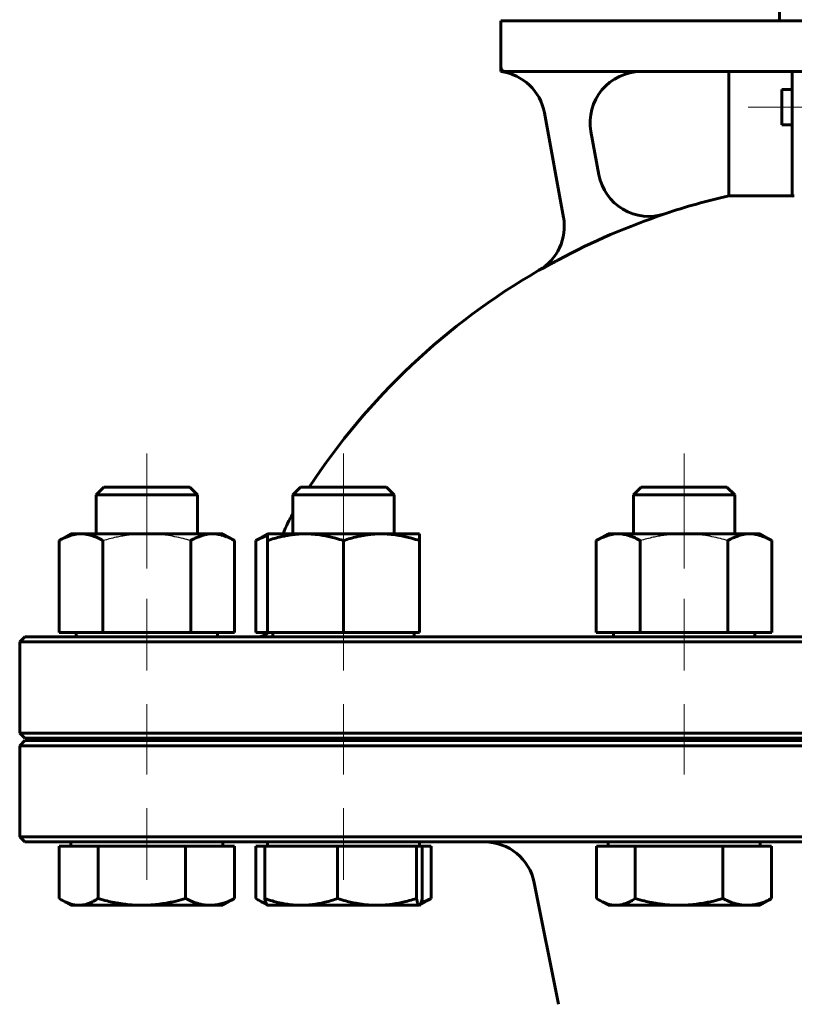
# Model space of a CAD drawing. Header units: millimetres. Extents: x 0 to 614, y 0 to 420.
# Tile 6 of 16: x 147 to 193, y 203 to 261. Entities that reach past the tile are written whole.
import ezdxf

# ---------------------------------------------------------------- set-up
doc = ezdxf.new("R2010")
doc.units = ezdxf.units.MM
for name, pattern in [('K5LT-1', [0]), ('K5LT_AXLED', [12, 7.5, -1.5, 1.5, -1.5]), ('K5LT_BASIC', [0])]:
    doc.linetypes.add(name, pattern=pattern)
doc.layers.add('Системный слой (1)', color=7, linetype='Continuous', true_color=0x6c6c6c)

# ---------------------------------------------------------------- blocks, each defined once
blk = doc.blocks.new('U3')
at = {"layer": 'Системный слой (1)', "color": 143, "linetype": 'K5LT_BASIC', "lineweight": 60, "true_color": 0x33acca}
for p, q in [((198.473, 218.636), (147.773, 218.636)), ((249.173, 218.636), (198.473, 218.636))]:
    blk.add_line(p, q, dxfattribs=at)
blk = doc.blocks.new('U5')
at = {"layer": 'Системный слой (1)', "color": 143, "linetype": 'K5LT_BASIC', "lineweight": 60, "true_color": 0x33acca}
for p, q in [((147.773, 218.786), (198.473, 218.786)), ((198.473, 218.786), (249.173, 218.786))]:
    blk.add_line(p, q, dxfattribs=at)
blk = doc.blocks.new('U6')
at = {"layer": 'Системный слой (1)', "color": 143, "linetype": 'K5LT_BASIC', "lineweight": 60, "true_color": 0x33acca}
for p, q in [((197.273, 261.236), (190.973, 261.236)), ((205.973, 261.236), (199.673, 261.236))]:
    blk.add_line(p, q, dxfattribs=at)
blk = doc.blocks.new('U7')
at = {"layer": 'Системный слой (1)', "color": 143, "linetype": 'K5LT_BASIC', "lineweight": 60, "true_color": 0x33acca}
for start, end in [(102.8395, 108.40974), (71.59026, 77.1605), (119.98201, 146.69229), (33.30771, 60.01799)]:
    blk.add_arc((198.473, 211.396), 40.5, start, end, dxfattribs=at)
blk = doc.blocks.new('U14')
at = {"layer": 'Системный слой (1)', "color": 143, "linetype": 'K5LT_BASIC', "lineweight": 60, "true_color": 0x33acca}
for p, q in [((192.623, 256.136), (192.623, 257.186)), ((192.623, 255.086), (192.623, 256.136))]:
    blk.add_line(p, q, dxfattribs=at)
blk = doc.blocks.new('U19')
at = {"layer": 'Системный слой (1)', "color": 143, "linetype": 'K5LT_BASIC', "lineweight": 60, "true_color": 0x33acca}
for p, q in [((198.473, 224.786), (147.773, 224.786)), ((249.173, 224.786), (198.473, 224.786))]:
    blk.add_line(p, q, dxfattribs=at)
blk = doc.blocks.new('U21')
at = {"layer": 'Системный слой (1)', "color": 143, "linetype": 'K5LT_BASIC', "lineweight": 60, "true_color": 0x33acca}
for p, q in [((147.773, 212.636), (198.473, 212.636)), ((198.473, 212.636), (249.173, 212.636))]:
    blk.add_line(p, q, dxfattribs=at)
blk = doc.blocks.new('U27')
at = {"layer": 'Системный слой (1)', "color": 143, "linetype": 'K5LT_BASIC', "lineweight": 60, "true_color": 0x33acca}
for p, q in [((161.468, 209.288), (161.526, 209.251)), ((161.526, 209.251), (161.582, 209.216)), ((161.582, 209.216), (161.638, 209.183)), ((161.638, 209.183), (161.791, 209.101)), ((161.791, 209.101), (161.938, 209.032)), ((161.938, 209.032), (162.083, 208.977))]:
    blk.add_line(p, q, dxfattribs=at)
blk = doc.blocks.new('U29')
at = {"layer": 'Системный слой (1)', "color": 143, "linetype": 'K5LT_BASIC', "lineweight": 60, "true_color": 0x33acca}
for p, q in [((181.641, 209.288), (181.699, 209.251)), ((181.699, 209.251), (181.755, 209.216)), ((181.755, 209.216), (181.811, 209.183)), ((181.811, 209.183), (181.991, 209.087)), ((181.991, 209.087), (182.319, 208.957)), ((182.319, 208.957), (182.637, 208.893)), ((182.637, 208.893), (182.788, 208.886))]:
    blk.add_line(p, q, dxfattribs=at)
blk = doc.blocks.new('U30')
at = {"layer": 'Системный слой (1)', "color": 143, "linetype": 'K5LT_BASIC', "lineweight": 60, "true_color": 0x33acca}
for p, q in [((171.288, 209.177), (171.316, 209.288)), ((171.143, 208.886), (171.15, 208.886)), ((171.15, 208.886), (171.156, 208.888)), ((171.156, 208.888), (171.163, 208.892)), ((171.163, 208.892), (171.187, 208.914)), ((171.187, 208.914), (171.237, 209.011)), ((171.237, 209.011), (171.288, 209.177))]:
    blk.add_line(p, q, dxfattribs=at)
blk = doc.blocks.new('U34')
at = {"layer": 'Системный слой (1)', "color": 143, "linetype": 'K5LT_BASIC', "lineweight": 60, "true_color": 0x33acca}
for p, q in [((171.633, 209.187), (171.838, 209.288)), ((171.245, 209.032), (171.435, 209.102)), ((171.435, 209.102), (171.633, 209.187))]:
    blk.add_line(p, q, dxfattribs=at)
blk = doc.blocks.new('U36')
at = {"layer": 'Системный слой (1)', "color": 143, "linetype": 'K5LT_BASIC', "lineweight": 60, "true_color": 0x33acca}
for p, q in [((149.821, 209.288), (149.879, 209.251)), ((149.879, 209.251), (149.935, 209.216)), ((149.935, 209.216), (149.991, 209.183)), ((149.991, 209.183), (150.171, 209.087)), ((150.171, 209.087), (150.499, 208.957)), ((150.499, 208.957), (150.817, 208.893)), ((150.817, 208.893), (150.968, 208.886))]:
    blk.add_line(p, q, dxfattribs=at)
blk = doc.blocks.new('U39')
at = {"layer": 'Системный слой (1)', "color": 143, "linetype": 'K5LT_BASIC', "lineweight": 60, "true_color": 0x33acca}
for p, q in [((161.699, 230.603), (161.457, 230.474)), ((161.931, 230.707), (161.699, 230.603)), ((162.153, 230.784), (161.931, 230.707))]:
    blk.add_line(p, q, dxfattribs=at)

msp = doc.modelspace()

# ---------------------------------------------------------------- linework, layer by layer
at = {"layer": 'Системный слой (1)', "color": 143, "linetype": 'K5LT_BASIC', "lineweight": 60, "true_color": 0x33acca}
for p, q in [((192.4727, 261.2358), (192.4727, 265.7358)), ((175.9727, 261.2358), (175.9727, 258.5358)), ((178.9727, 261.2358), (175.9727, 261.2358)), ((187.6863, 261.2358), (178.9727, 261.2358)), ((187.9851, 261.2358), (187.6863, 261.2358)), ((190.9727, 261.2358), (187.9851, 261.2358)), ((175.9727, 258.5358), (175.9727, 258.2358)), ((176.2727, 258.2358), (178.9727, 258.2358)), ((178.9727, 258.2358), (187.6863, 258.2358)), ((187.6863, 258.2358), (190.9727, 258.2358)), ((189.4727, 250.8832), (189.4727, 258.2358)), ((190.9727, 258.2358), (193.2227, 258.2358)), ((193.2227, 258.2358), (195.4727, 258.2358)), ((193.2227, 254.2887), (193.2227, 258.2358)), ((192.6227, 257.1858), (193.2227, 257.1858)), ((178.5556, 255.7978), (179.6869, 249.6073)), ((192.6227, 255.0858), (193.2227, 255.0858)), ((181.7861, 252.1177), (181.3148, 254.6965)), ((193.2227, 250.8699), (193.2227, 254.2887)), ((193.2227, 250.8832), (189.4727, 250.8832)), ((178.2337, 246.4762), (178.235, 246.4689)), ((152.4661, 233.6358), (152.006, 233.1757)), ((152.006, 233.1757), (156.3301, 233.1757)), ((152.006, 230.8758), (152.006, 233.1757)), ((157.5459, 233.6358), (152.4661, 233.6358)), ((156.3301, 233.1757), (158.006, 233.1757)), ((157.5459, 233.6358), (158.006, 233.1757)), ((158.006, 230.8758), (158.006, 233.1757)), ((164.113, 233.6358), (163.6529, 233.1757)), ((163.6529, 230.8758), (163.6529, 233.1757)), ((163.6529, 233.1757), (169.1456, 233.1757)), ((169.1928, 233.6358), (164.113, 233.6358)), ((169.1456, 233.1757), (169.6529, 233.1757)), ((169.1928, 233.6358), (169.6529, 233.1757)), ((169.6529, 230.8758), (169.6529, 233.1757)), ((184.2859, 233.6358), (183.8258, 233.1757)), ((183.8258, 233.1757), (189.8192, 233.1757)), ((183.8258, 230.8758), (183.8258, 233.1757)), ((189.3657, 233.6358), (184.2859, 233.6358)), ((189.3657, 233.6358), (189.8258, 233.1757)), ((189.8192, 233.1757), (189.8258, 233.1757)), ((189.8258, 230.8758), (189.8258, 233.1757)), ((150.506, 230.8758), (149.8099, 230.4739)), ((150.506, 230.8758), (151.1089, 230.8758)), ((151.1089, 230.8758), (155.006, 230.8758)), ((155.006, 230.8758), (158.9031, 230.8758)), ((158.9031, 230.8758), (159.506, 230.8758)), ((159.506, 230.8758), (160.2022, 230.4739)), ((162.1529, 230.8758), (161.4567, 230.4739)), ((162.1529, 230.8758), (164.4029, 230.8758)), ((162.1529, 230.4739), (162.1529, 230.8758)), ((164.4029, 230.8758), (168.9029, 230.8758)), ((168.9029, 230.8758), (171.1529, 230.8758)), ((171.1529, 230.8758), (171.1529, 230.4739)), ((182.3258, 230.8758), (181.6297, 230.4739)), ((182.3258, 230.8758), (182.9287, 230.8758)), ((182.9287, 230.8758), (186.8258, 230.8758)), ((186.8258, 230.8758), (190.7229, 230.8758)), ((190.7229, 230.8758), (191.3258, 230.8758)), ((191.3258, 230.8758), (192.022, 230.4739)), ((149.8099, 225.0258), (149.8099, 230.4739)), ((152.4079, 225.0258), (152.4079, 230.4739)), ((157.6041, 225.0258), (157.6041, 230.4739)), ((160.2022, 225.0258), (160.2022, 230.4739)), ((161.4567, 225.0258), (161.4567, 230.4739)), ((162.1529, 225.0258), (162.1529, 230.4739)), ((166.6529, 225.0258), (166.6529, 230.4739)), ((171.1529, 225.0258), (171.1529, 230.4739)), ((181.6297, 225.0258), (181.6297, 230.4739)), ((184.2277, 225.0258), (184.2277, 230.4739)), ((189.4239, 225.0258), (189.4239, 230.4739)), ((192.022, 225.0258), (192.022, 230.4739)), ((149.8099, 225.0258), (152.4079, 225.0258)), ((150.821, 224.7858), (150.821, 225.0258)), ((152.4079, 225.0258), (157.6041, 225.0258)), ((157.6041, 225.0258), (160.2022, 225.0258)), ((159.191, 224.7858), (159.191, 225.0258)), ((161.4567, 225.0258), (162.1529, 225.0258)), ((162.1529, 225.0258), (166.6529, 225.0258)), ((162.4679, 224.7858), (162.4679, 225.0258)), ((166.6529, 225.0258), (171.1529, 225.0258)), ((170.8379, 224.7858), (170.8379, 225.0258)), ((181.6297, 225.0258), (184.2277, 225.0258)), ((182.6408, 224.7858), (182.6408, 225.0258)), ((184.2277, 225.0258), (189.4239, 225.0258)), ((189.4239, 225.0258), (192.022, 225.0258)), ((191.0108, 224.7858), (191.0108, 225.0258)), ((147.7727, 224.7858), (147.4727, 224.4858)), ((147.4727, 224.4858), (198.4727, 224.4858)), ((147.4727, 219.0858), (147.4727, 224.4858)), ((147.7727, 218.7858), (147.4727, 219.0858)), ((198.4727, 219.0858), (147.4727, 219.0858)), ((147.7727, 218.6358), (147.4727, 218.3358)), ((152.006, 218.6358), (152.006, 218.7858)), ((158.006, 218.6358), (158.006, 218.7858)), ((162.4727, 218.6358), (162.4727, 218.7858)), ((163.6529, 218.6358), (163.6529, 218.7858)), ((169.6529, 218.6358), (169.6529, 218.7858)), ((183.8258, 218.6358), (183.8258, 218.7858)), ((189.8258, 218.6358), (189.8258, 218.7858)), ((147.4727, 218.3358), (198.4727, 218.3358)), ((147.4727, 212.9358), (147.4727, 218.3358)), ((147.7727, 212.6358), (147.4727, 212.9358)), ((198.4727, 212.9358), (147.4727, 212.9358)), ((149.8213, 212.3958), (150.968, 212.3958)), ((149.8213, 212.3958), (149.8213, 209.2877)), ((150.506, 212.3958), (150.506, 212.6358)), ((150.968, 212.3958), (152.1147, 212.3958)), ((152.1147, 212.3958), (152.1147, 209.2877)), ((152.1147, 212.3958), (154.7071, 212.3958)), ((154.7071, 212.3958), (157.2994, 212.3958)), ((157.2994, 212.3958), (157.2994, 209.2877)), ((157.2994, 212.3958), (158.745, 212.3958)), ((158.745, 212.3958), (160.1907, 212.3958)), ((159.506, 212.3958), (159.506, 212.6358)), ((160.1907, 212.3958), (160.1907, 209.2877)), ((161.4682, 212.3958), (161.9902, 212.3958)), ((161.4682, 212.3958), (161.4682, 209.2877)), ((161.9902, 212.3958), (164.149, 212.3958)), ((161.9902, 212.3958), (161.9902, 209.2877)), ((162.1529, 212.3958), (162.1529, 212.6358)), ((164.149, 212.3958), (166.3077, 212.3958)), ((166.3077, 212.3958), (166.3077, 209.2877)), ((166.3077, 212.3958), (168.639, 212.3958)), ((168.639, 212.3958), (170.9703, 212.3958)), ((170.9703, 212.3958), (170.9703, 209.2877)), ((170.9703, 212.3958), (171.1429, 212.3958)), ((171.1429, 212.3958), (171.3155, 212.3958)), ((171.1529, 212.3958), (171.1529, 212.6358)), ((171.3155, 212.3958), (171.8375, 212.3958)), ((171.3155, 212.3958), (171.3155, 209.2877)), ((171.8375, 212.3958), (171.8375, 209.2877)), ((181.6411, 212.3958), (182.7878, 212.3958)), ((181.6411, 212.3958), (181.6411, 209.2877)), ((182.3258, 212.3958), (182.3258, 212.6358)), ((182.7878, 212.3958), (183.9345, 212.3958)), ((183.9345, 212.3958), (183.9345, 209.2877)), ((183.9345, 212.3958), (186.5269, 212.3958)), ((186.5269, 212.3958), (189.1192, 212.3958)), ((189.1192, 212.3958), (190.5649, 212.3958)), ((189.1192, 212.3958), (189.1192, 209.2877)), ((190.5649, 212.3958), (192.0105, 212.3958)), ((191.3258, 212.3958), (191.3258, 212.6358)), ((192.0105, 212.3958), (192.0105, 209.2877)), ((179.3946, 203.0261), (177.955, 210.2242)), ((150.506, 208.8858), (149.9911, 209.1831)), ((150.968, 208.8858), (150.506, 208.8858)), ((154.7071, 208.8858), (150.968, 208.8858)), ((158.745, 208.8858), (154.7071, 208.8858)), ((159.506, 208.8858), (158.745, 208.8858)), ((159.506, 208.8858), (160.0209, 209.1831)), ((162.1429, 208.8915), (161.638, 209.1831)), ((162.1529, 208.8858), (162.1429, 208.8915)), ((164.149, 208.8858), (162.1529, 208.8858)), ((168.639, 208.8858), (164.149, 208.8858)), ((171.1429, 208.8858), (168.639, 208.8858)), ((171.1529, 208.8858), (171.1429, 208.8858)), ((171.1529, 208.8858), (171.6678, 209.1831)), ((171.1529, 208.8858), (171.1628, 208.8915)), ((182.3258, 208.8858), (181.8109, 209.1831)), ((182.7878, 208.8858), (182.3258, 208.8858)), ((186.5269, 208.8858), (182.7878, 208.8858)), ((190.5649, 208.8858), (186.5269, 208.8858)), ((191.3258, 208.8858), (190.5649, 208.8858)), ((191.3258, 208.8858), (191.8407, 209.1831))]:
    msp.add_line(p, q, dxfattribs=at)
at = {"layer": 'Системный слой (1)', "color": 30, "linetype": 'K5LT_AXLED', "lineweight": 18, "true_color": 0xff8000}
for p, q in [((190.6227, 256.1358), (195.2227, 256.1358)), ((155.006, 228.8317), (155.006, 235.6358)), ((166.6529, 228.8317), (166.6529, 235.6358)), ((186.8258, 235.6358), (186.8258, 228.8317)), ((155.006, 222.7858), (155.006, 227.0258)), ((166.6529, 222.7858), (166.6529, 227.0258)), ((186.8258, 227.0258), (186.8258, 222.7858)), ((155.006, 216.6358), (155.006, 220.7858)), ((166.6529, 216.6358), (166.6529, 220.7858)), ((186.8258, 220.7858), (186.8258, 216.6358)), ((155.006, 210.3958), (155.006, 214.6358)), ((166.6529, 210.3958), (166.6529, 214.6358))]:
    msp.add_line(p, q, dxfattribs=at)
at = {"layer": 'Системный слой (1)', "color": 143, "linetype": 'K5LT_BASIC', "lineweight": 60, "true_color": 0x33acca}
for centre, radius, start, end in [((176.2727, 258.5358), 0.3, 180, 270), ((175.6045, 255.2585), 3, 10.355904, 82.950495), ((184.266, 255.2358), 3, 90, 190.355904), ((184.7349, 252.6696), 3, 190.355904, 288.409742), ((176.7345, 249.0748), 3, 299.982015, 10.355904), ((198.4727, 211.3958), 40.4864, 108.412469, 118.128278), ((171.4727, 227.6208), 9, 150.327271, 158.797445), ((161.5727, 225.6858), 0.9, 270, 312.833428), ((175.0133, 209.6358), 3, 11.309932, 90)]:
    msp.add_arc(centre, radius, start, end, dxfattribs=at)
msp.add_ellipse((198.4727, 238.847), major_axis=(-25.8116, 0), ratio=0.4757414, start_param=-1.3713506, end_param=-1.36597, dxfattribs=at)
at = {"layer": 'Системный слой (1)', "color": 7, "linetype": 'K5LT-1'}
for points, knots in [([(181.7861, 252.1177), (181.7942, 252.0733), (181.8124, 251.9848), (181.8405, 251.8742), (181.8665, 251.7849), (181.8876, 251.7183), (181.9104, 251.6517), (181.9576, 251.5235), (182.0125, 251.3974), (182.0722, 251.2788), (182.1137, 251.2007), (182.163, 251.1148), (182.2126, 251.0355), (182.2517, 250.9765), (182.2848, 250.9284), (182.3195, 250.8803), (182.3685, 250.8149), (182.4211, 250.7492), (182.477, 250.6836), (182.5628, 250.5874), (182.6553, 250.4943), (182.7504, 250.4085), (182.8151, 250.3525), (182.8876, 250.2937), (182.9665, 250.2343), (183.0241, 250.1934), (183.0693, 250.1628), (183.1139, 250.1333), (183.1943, 250.0826), (183.2898, 250.0276), (183.3886, 249.9761), (183.4763, 249.9335), (183.5807, 249.8871), (183.6817, 249.8475), (183.7621, 249.8189), (183.8432, 249.792), (183.9327, 249.7655), (184.0283, 249.7407), (184.0962, 249.7252), (184.1482, 249.7145), (184.1973, 249.705), (184.26, 249.694), (184.3368, 249.6827), (184.4188, 249.6727), (184.4912, 249.666), (184.5527, 249.6617), (184.6262, 249.6577), (184.7284, 249.6552), (184.8371, 249.6572), (184.9221, 249.6616), (185.0071, 249.6677), (185.0998, 249.6774), (185.1975, 249.6912), (185.2695, 249.7034), (185.3297, 249.715), (185.3962, 249.729), (185.4636, 249.745), (185.5314, 249.7629), (185.5827, 249.7775), (185.634, 249.793), (185.668, 249.804), (185.6848, 249.8096)], [0, 0, 0, 0, 0.04403, 0.08806, 0.1095583, 0.1310566, 0.1525549, 0.1740532, 0.2569607, 0.2776876, 0.2984145, 0.3398683, 0.3722413, 0.3911696, 0.4100979, 0.4290262, 0.4479544, 0.4876628, 0.507517, 0.5273712, 0.606788, 0.6266422, 0.6464964, 0.6862048, 0.7143922, 0.7425797, 0.7556722, 0.7687646, 0.7949496, 0.8473194, 0.8725124, 0.8977053, 0.9374125, 0.9771196, 0.9969732, 1.0168268, 1.0565339, 1.0846899, 1.1128459, 1.1251363, 1.1374267, 1.1620074, 1.1865882, 1.211169, 1.2395678, 1.2537673, 1.2679667, 1.3076725, 1.3473782, 1.3672311, 1.387084, 1.4267898, 1.4546625, 1.4825352, 1.4991002, 1.5156651, 1.548795, 1.56536, 1.5819249, 1.5984899, 1.6150548, 1.6150548, 1.6150548, 1.6150548]), ([(155.006, 230.8758), (154.9807, 230.8758), (154.9304, 230.8756), (154.8558, 230.8745), (154.7815, 230.8727), (154.6822, 230.8694), (154.5579, 230.8634), (154.3592, 230.8502), (154.1099, 230.8266), (153.8071, 230.787), (153.4985, 230.7357), (153.1656, 230.669), (152.805, 230.584), (152.5425, 230.5127), (152.4079, 230.4739)], [0.87856458, 0.87856458, 0.87856458, 0.87856458, 0.90488943, 0.93121427, 0.95753912, 0.98386397, 1.03651367, 1.08916336, 1.19446275, 1.29976215, 1.40573414, 1.51170614, 1.63441765, 1.75712916, 1.75712916, 1.75712916, 1.75712916]), ([(157.6041, 230.4739), (157.454, 230.5172), (157.1271, 230.6053), (156.6495, 230.7124), (156.2164, 230.7866), (155.8486, 230.8327), (155.5959, 230.8547), (155.4036, 230.8661), (155.2934, 230.8707), (155.2052, 230.8734), (155.1391, 230.8748), (155.0728, 230.8756), (155.0284, 230.8758), (155.006, 230.8758)], [0, 0, 0, 0, 0.13693375, 0.30643696, 0.47115426, 0.58142943, 0.69170461, 0.7384196, 0.78513459, 0.80849209, 0.83184959, 0.85520708, 0.87856458, 0.87856458, 0.87856458, 0.87856458]), ([(186.8258, 230.8758), (186.8005, 230.8758), (186.7502, 230.8756), (186.6756, 230.8745), (186.6013, 230.8727), (186.502, 230.8694), (186.3777, 230.8634), (186.179, 230.8502), (185.9297, 230.8266), (185.6269, 230.787), (185.3183, 230.7357), (184.9854, 230.669), (184.6248, 230.584), (184.3623, 230.5127), (184.2277, 230.4739)], [0.87856458, 0.87856458, 0.87856458, 0.87856458, 0.90488943, 0.93121427, 0.95753912, 0.98386397, 1.03651367, 1.08916336, 1.19446275, 1.29976215, 1.40573414, 1.51170614, 1.63441765, 1.75712916, 1.75712916, 1.75712916, 1.75712916]), ([(189.4239, 230.4739), (189.2738, 230.5172), (188.9469, 230.6053), (188.4693, 230.7124), (188.0362, 230.7866), (187.6684, 230.8327), (187.4157, 230.8547), (187.2235, 230.8661), (187.1132, 230.8707), (187.025, 230.8734), (186.9589, 230.8748), (186.8926, 230.8756), (186.8482, 230.8758), (186.8258, 230.8758)], [0, 0, 0, 0, 0.13693375, 0.30643696, 0.47115426, 0.58142943, 0.69170461, 0.7384196, 0.78513459, 0.80849209, 0.83184959, 0.85520708, 0.87856458, 0.87856458, 0.87856458, 0.87856458])]:
    msp.add_open_spline(points, degree=3, knots=knots, dxfattribs=at)
at = {"layer": 'Системный слой (1)', "color": 143, "linetype": 'K5LT_BASIC', "lineweight": 60, "true_color": 0x33acca}
for points, knots in [([(179.3855, 247.1006), (179.3514, 247.082), (179.3052, 247.0573), (179.247, 247.0263), (179.2105, 247.0068), (179.1595, 246.9795), (179.107, 246.9512), (179.0532, 246.9221), (179.0116, 246.8996), (178.969, 246.8766), (178.926, 246.8532), (178.8826, 246.8296), (178.8389, 246.8058), (178.7953, 246.7819), (178.7518, 246.7581), (178.7093, 246.7347), (178.6295, 246.6906), (178.5423, 246.642), (178.4507, 246.5907), (178.3995, 246.5619), (178.326, 246.5205), (178.2749, 246.4916), (178.235, 246.4689)], [0, 0, 0, 0, 1.9213468, 2.5882469, 3.2646898, 3.9720421, 5.4612946, 6.2318022, 7.026473, 7.8342297, 8.6614384, 9.4942509, 10.3359264, 11.1836157, 12.0314189, 12.8709252, 13.6813746, 16.737466, 18.125676, 19.4309957, 20.0527147, 23, 23, 23, 23]), ([(151.1089, 230.8758), (151.045, 230.8758), (150.922, 230.8698), (150.7348, 230.843), (150.558, 230.8015), (150.3711, 230.7422), (150.1755, 230.6643), (149.9828, 230.5707), (149.8579, 230.5017), (149.8099, 230.4739)], [0, 0, 0, 0, 1.5318766, 2.9653804, 4.5173337, 5.7591882, 7.3597892, 9.0006567, 10, 10, 10, 10]), ([(152.4079, 230.4739), (152.3035, 230.5342), (152.1442, 230.6176), (151.9584, 230.6981), (151.8429, 230.7417), (151.7468, 230.7741), (151.6476, 230.8033), (151.5144, 230.8357), (151.3576, 230.8628), (151.2143, 230.8744), (151.1315, 230.8758), (151.1089, 230.8758)], [0, 0, 0, 0, 2.6025946, 4.1246254, 5.0352998, 5.7974786, 6.8183116, 7.8482642, 9.6128391, 11.3493504, 12, 12, 12, 12]), ([(158.9031, 230.8758), (158.8392, 230.8758), (158.7162, 230.8698), (158.529, 230.843), (158.3523, 230.8015), (158.1653, 230.7422), (157.9697, 230.6643), (157.7771, 230.5707), (157.6522, 230.5017), (157.6041, 230.4739)], [0, 0, 0, 0, 1.5318766, 2.9653804, 4.5173337, 5.7591882, 7.3597892, 9.0006567, 10, 10, 10, 10]), ([(160.2022, 230.4739), (160.0977, 230.5342), (159.9384, 230.6176), (159.7526, 230.6981), (159.6372, 230.7417), (159.5411, 230.7741), (159.4419, 230.8033), (159.3086, 230.8357), (159.1519, 230.8628), (159.0086, 230.8744), (158.9257, 230.8758), (158.9031, 230.8758)], [0, 0, 0, 0, 2.6025946, 4.1246254, 5.0352998, 5.7974786, 6.8183116, 7.8482642, 9.6128391, 11.3493504, 12, 12, 12, 12]), ([(164.4029, 230.8758), (164.2922, 230.8758), (164.0791, 230.8698), (163.7549, 230.843), (163.4715, 230.8046), (163.1958, 230.7556), (162.9096, 230.6942), (162.5575, 230.6025), (162.2912, 230.52), (162.1529, 230.4739)], [0, 0, 0, 0, 1.5318766, 2.9653804, 4.5173337, 5.4459308, 6.7131211, 8.3397831, 10, 10, 10, 10]), ([(166.6529, 230.4739), (166.4909, 230.5279), (166.2138, 230.6125), (165.8912, 230.6944), (165.6743, 230.7417), (165.5078, 230.7741), (165.336, 230.8033), (165.1052, 230.8357), (164.8337, 230.8628), (164.5855, 230.8744), (164.442, 230.8758), (164.4029, 230.8758)], [0, 0, 0, 0, 2.3311342, 4.1246254, 5.0352998, 5.7974786, 6.8183116, 7.8482642, 9.6128391, 11.3493504, 12, 12, 12, 12]), ([(168.9029, 230.8758), (168.7922, 230.8758), (168.5791, 230.8698), (168.2549, 230.843), (167.9715, 230.8046), (167.6958, 230.7556), (167.4096, 230.6942), (167.0575, 230.6025), (166.7912, 230.52), (166.6529, 230.4739)], [0, 0, 0, 0, 1.5318766, 2.9653804, 4.5173337, 5.4459308, 6.7131211, 8.3397831, 10, 10, 10, 10]), ([(171.1529, 230.4739), (170.9909, 230.5279), (170.7138, 230.6125), (170.3912, 230.6944), (170.1743, 230.7417), (170.0078, 230.7741), (169.836, 230.8033), (169.6052, 230.8357), (169.3337, 230.8628), (169.0855, 230.8744), (168.942, 230.8758), (168.9029, 230.8758)], [0, 0, 0, 0, 2.3311342, 4.1246254, 5.0352998, 5.7974786, 6.8183116, 7.8482642, 9.6128391, 11.3493504, 12, 12, 12, 12]), ([(182.9287, 230.8758), (182.8648, 230.8758), (182.7418, 230.8698), (182.5546, 230.843), (182.3778, 230.8015), (182.1909, 230.7422), (181.9953, 230.6643), (181.8026, 230.5707), (181.6777, 230.5017), (181.6297, 230.4739)], [0, 0, 0, 0, 1.5318766, 2.9653804, 4.5173337, 5.7591882, 7.3597892, 9.0006567, 10, 10, 10, 10]), ([(184.2277, 230.4739), (184.1233, 230.5342), (183.964, 230.6176), (183.7782, 230.6981), (183.6627, 230.7417), (183.5666, 230.7741), (183.4674, 230.8033), (183.3342, 230.8357), (183.1775, 230.8628), (183.0341, 230.8744), (182.9513, 230.8758), (182.9287, 230.8758)], [0, 0, 0, 0, 2.6025946, 4.1246254, 5.0352998, 5.7974786, 6.8183116, 7.8482642, 9.6128391, 11.3493504, 12, 12, 12, 12]), ([(190.7229, 230.8758), (190.659, 230.8758), (190.536, 230.8698), (190.3488, 230.843), (190.1721, 230.8015), (189.9851, 230.7422), (189.7895, 230.6643), (189.5969, 230.5707), (189.472, 230.5017), (189.4239, 230.4739)], [0, 0, 0, 0, 1.5318766, 2.9653804, 4.5173337, 5.7591882, 7.3597892, 9.0006567, 10, 10, 10, 10]), ([(192.022, 230.4739), (191.9175, 230.5342), (191.7582, 230.6176), (191.5724, 230.6981), (191.457, 230.7417), (191.3609, 230.7741), (191.2617, 230.8033), (191.1284, 230.8357), (190.9717, 230.8628), (190.8284, 230.8744), (190.7455, 230.8758), (190.7229, 230.8758)], [0, 0, 0, 0, 2.6025946, 4.1246254, 5.0352998, 5.7974786, 6.8183116, 7.8482642, 9.6128391, 11.3493504, 12, 12, 12, 12]), ([(150.968, 208.8858), (151.0244, 208.8858), (151.133, 208.8919), (151.2983, 208.9186), (151.4543, 208.9601), (151.6193, 209.0194), (151.792, 209.0973), (151.9621, 209.1909), (152.0723, 209.26), (152.1147, 209.2877)], [0, 0, 0, 0, 1.5318766, 2.9653804, 4.5173337, 5.7591882, 7.3597892, 9.0006567, 10, 10, 10, 10]), ([(152.1147, 209.2877), (152.3014, 209.2337), (152.6206, 209.1491), (152.9923, 209.0672), (153.2422, 209.02), (153.434, 208.9875), (153.632, 208.9583), (153.8979, 208.9259), (154.2107, 208.8989), (154.4967, 208.8872), (154.6619, 208.8858), (154.7071, 208.8858)], [0, 0, 0, 0, 2.3311342, 4.1246254, 5.0352998, 5.7974786, 6.8183116, 7.8482642, 9.6128391, 11.3493504, 12, 12, 12, 12]), ([(154.7071, 208.8858), (154.8346, 208.8858), (155.0801, 208.8919), (155.4537, 208.9186), (155.7802, 208.957), (156.0977, 209.0061), (156.3992, 209.0622), (156.8035, 209.1518), (157.1085, 209.2325), (157.2994, 209.2877)], [0, 0, 0, 0, 1.5318766, 2.9653804, 4.5173337, 5.4459308, 6.7131211, 8.0117263, 10, 10, 10, 10]), ([(157.2994, 209.2877), (157.4156, 209.2274), (157.5929, 209.1441), (157.7997, 209.0635), (157.9282, 209.02), (158.0351, 208.9875), (158.1455, 208.9583), (158.2938, 208.9259), (158.4682, 208.8989), (158.6277, 208.8872), (158.7199, 208.8858), (158.745, 208.8858)], [0, 0, 0, 0, 2.6025946, 4.1246254, 5.0352998, 5.7974786, 6.8183116, 7.8482642, 9.6128391, 11.3493504, 12, 12, 12, 12]), ([(158.745, 208.8858), (158.8162, 208.8858), (158.953, 208.8919), (159.1614, 208.9186), (159.3581, 208.9601), (159.5661, 209.0194), (159.7838, 209.0973), (159.9982, 209.1909), (160.1372, 209.26), (160.1907, 209.2877)], [0, 0, 0, 0, 1.5318766, 2.9653804, 4.5173337, 5.7591882, 7.3597892, 9.0006567, 10, 10, 10, 10]), ([(161.9902, 209.2877), (162.1457, 209.2337), (162.4115, 209.1491), (162.721, 209.0672), (162.9291, 209.02), (163.0888, 208.9875), (163.2537, 208.9583), (163.4751, 208.9259), (163.7356, 208.8989), (163.9737, 208.8872), (164.1114, 208.8858), (164.149, 208.8858)], [0, 0, 0, 0, 2.3311342, 4.1246254, 5.0352998, 5.7974786, 6.8183116, 7.8482642, 9.6128391, 11.3493504, 12, 12, 12, 12]), ([(162.1429, 208.8915), (162.1348, 208.8962), (162.1185, 208.9113), (162.0926, 208.9533), (162.0653, 209.0171), (162.0341, 209.1125), (162.009, 209.2073), (161.9933, 209.2743), (161.9902, 209.2877)], [0, 0, 0, 0, 1.5098446, 3.02053, 4.7922296, 6.4615616, 8.5065642, 9, 9, 9, 9]), ([(164.149, 208.8858), (164.2552, 208.8858), (164.4595, 208.8919), (164.7707, 208.9186), (165.0426, 208.957), (165.307, 209.0061), (165.5816, 209.0674), (165.9195, 209.1592), (166.175, 209.2416), (166.3077, 209.2877)], [0, 0, 0, 0, 1.5318766, 2.9653804, 4.5173337, 5.4459308, 6.7131211, 8.3397831, 10, 10, 10, 10]), ([(166.3077, 209.2877), (166.4756, 209.2337), (166.7626, 209.1491), (167.0969, 209.0672), (167.3217, 209.02), (167.4941, 208.9875), (167.6722, 208.9583), (167.9113, 208.9259), (168.1926, 208.8989), (168.4498, 208.8872), (168.5984, 208.8858), (168.639, 208.8858)], [0, 0, 0, 0, 2.3311342, 4.1246254, 5.0352998, 5.7974786, 6.8183116, 7.8482642, 9.6128391, 11.3493504, 12, 12, 12, 12]), ([(168.639, 208.8858), (168.7537, 208.8858), (168.9744, 208.8919), (169.3104, 208.9186), (169.6041, 208.957), (169.8897, 209.0061), (170.1862, 209.0674), (170.5511, 209.1592), (170.827, 209.2416), (170.9703, 209.2877)], [0, 0, 0, 0, 1.5318766, 2.9653804, 4.5173337, 5.4459308, 6.7131211, 8.3397831, 10, 10, 10, 10]), ([(170.9703, 209.2877), (170.9842, 209.2274), (171.0054, 209.1441), (171.0301, 209.0635), (171.0454, 209.02), (171.0582, 208.9875), (171.0713, 208.9583), (171.0891, 208.9259), (171.1099, 208.8989), (171.1289, 208.8872), (171.1399, 208.8858), (171.1429, 208.8858)], [0, 0, 0, 0, 2.6025946, 4.1246254, 5.0352998, 5.7974786, 6.8183116, 7.8482642, 9.6128391, 11.3493504, 12, 12, 12, 12]), ([(182.7878, 208.8858), (182.8443, 208.8858), (182.9528, 208.8919), (183.1181, 208.9186), (183.2741, 208.9601), (183.4391, 209.0194), (183.6118, 209.0973), (183.7819, 209.1909), (183.8921, 209.26), (183.9345, 209.2877)], [0, 0, 0, 0, 1.5318766, 2.9653804, 4.5173337, 5.7591882, 7.3597892, 9.0006567, 10, 10, 10, 10]), ([(183.9345, 209.2877), (184.1212, 209.2337), (184.4404, 209.1491), (184.8121, 209.0672), (185.062, 209.02), (185.2538, 208.9875), (185.4518, 208.9583), (185.7177, 208.9259), (186.0305, 208.8989), (186.3165, 208.8872), (186.4817, 208.8858), (186.5269, 208.8858)], [0, 0, 0, 0, 2.3311342, 4.1246254, 5.0352998, 5.7974786, 6.8183116, 7.8482642, 9.6128391, 11.3493504, 12, 12, 12, 12]), ([(186.5269, 208.8858), (186.6544, 208.8858), (186.8999, 208.8919), (187.2735, 208.9186), (187.6, 208.957), (187.9175, 209.0061), (188.219, 209.0622), (188.6233, 209.1518), (188.9283, 209.2325), (189.1192, 209.2877)], [0, 0, 0, 0, 1.5318766, 2.9653804, 4.5173337, 5.4459308, 6.7131211, 8.0117263, 10, 10, 10, 10]), ([(189.1192, 209.2877), (189.2354, 209.2274), (189.4127, 209.1441), (189.6195, 209.0635), (189.748, 209.02), (189.8549, 208.9875), (189.9653, 208.9583), (190.1136, 208.9259), (190.288, 208.8989), (190.4475, 208.8872), (190.5397, 208.8858), (190.5649, 208.8858)], [0, 0, 0, 0, 2.6025946, 4.1246254, 5.0352998, 5.7974786, 6.8183116, 7.8482642, 9.6128391, 11.3493504, 12, 12, 12, 12]), ([(190.5649, 208.8858), (190.636, 208.8858), (190.7728, 208.8919), (190.9812, 208.9186), (191.1779, 208.9601), (191.3859, 209.0194), (191.6036, 209.0973), (191.818, 209.1909), (191.957, 209.26), (192.0105, 209.2877)], [0, 0, 0, 0, 1.5318766, 2.9653804, 4.5173337, 5.7591882, 7.3597892, 9.0006567, 10, 10, 10, 10])]:
    msp.add_open_spline(points, degree=3, knots=knots, dxfattribs=at)
for points in [[(160.1907, 209.2877), (160.1328, 209.2499), (160.0762, 209.215), (160.0209, 209.1831)], [(171.8375, 209.2877), (171.7797, 209.2499), (171.7231, 209.215), (171.6678, 209.1831)], [(192.0105, 209.2877), (191.9526, 209.2499), (191.896, 209.215), (191.8407, 209.1831)]]:
    msp.add_open_spline(points, degree=3, dxfattribs=at)

# ---------------------------------------------------------------- block references
at = {"layer": 'Системный слой (1)'}
for name in ['U6', 'U14', 'U7', 'U39', 'U19', 'U5', 'U3', 'U21', 'U36', 'U27', 'U30', 'U34', 'U29']:
    msp.add_blockref(name, (0, 0), dxfattribs=at)

doc.saveas('drawing.dxf')
